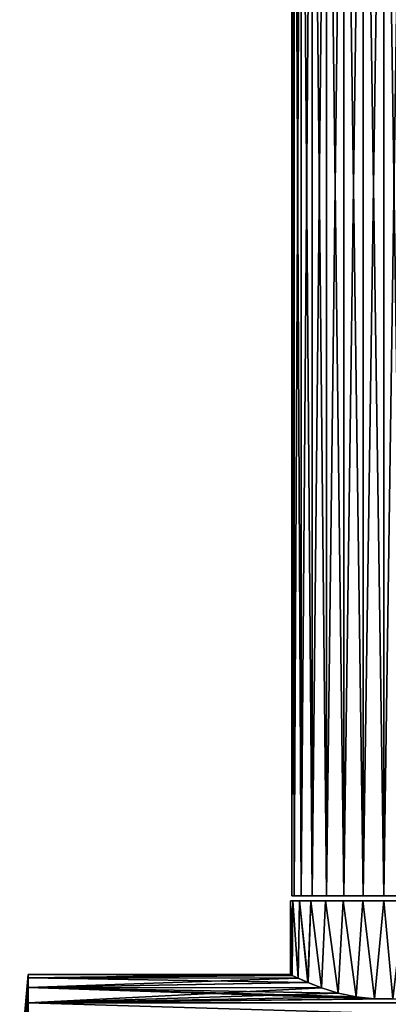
# Model space of a CAD drawing. Header units: millimetres. Extents: x -46 to 86, y -375 to 347.
# Tile 8 of 16: x -46 to 1, y 100 to 224. Entities that reach past the tile are written whole.
import ezdxf

# ---------------------------------------------------------------- set-up
doc = ezdxf.new("R2010")
doc.units = ezdxf.units.MM
doc.header["$LTSCALE"] = 17.087905
for name, color, linetype in [('11', 7, 'CONTINUOUS'), ('12', 7, 'CONTINUOUS'), ('35', 7, 'CONTINUOUS'), ('36', 7, 'CONTINUOUS'), ('5', 7, 'CONTINUOUS'), ('6', 7, 'CONTINUOUS'), ('7', 7, 'CONTINUOUS'), ('8', 7, 'CONTINUOUS')]:
    doc.layers.add(name, color=color, linetype=linetype)

msp = doc.modelspace()

# ---------------------------------------------------------------- linework, layer by layer
at = {"layer": '11', "color": 7, "linetype": 'CONTINUOUS', "true_color": 0xe0f2ff}
for points in [[(-11.46, 103.63, -2.35), (-11.7, 103.75), (-11.41, 113, -2.6), (-11.46, 103.63, -2.35)], [(-11.41, 113, -2.6), (-11.7, 103.75), (-11.7, 113), (-11.41, 113, -2.6)], [(-10.73, 103.29, -4.66), (-11.46, 103.63, -2.35), (-11.41, 113, -2.6), (-10.73, 103.29, -4.66)], [(-10.54, 113, -5.08), (-10.73, 103.29, -4.66), (-11.41, 113, -2.6), (-10.54, 113, -5.08)], [(-9.5, 102.75, -6.82), (-10.73, 103.29, -4.66), (-10.54, 113, -5.08), (-9.5, 102.75, -6.82)], [(-9.15, 113, -7.29), (-9.5, 102.75, -6.82), (-10.54, 113, -5.08), (-9.15, 113, -7.29)], [(-7.8, 102.09, -8.72), (-9.5, 102.75, -6.82), (-9.15, 113, -7.29), (-7.8, 102.09, -8.72)], [(-7.29, 113, -9.15), (-7.8, 102.09, -8.72), (-9.15, 113, -7.29), (-7.29, 113, -9.15)], [(-5.72, 101.44, -10.21), (-7.8, 102.09, -8.72), (-7.29, 113, -9.15), (-5.72, 101.44, -10.21)], [(-5.08, 113, -10.54), (-5.72, 101.44, -10.21), (-7.29, 113, -9.15), (-5.08, 113, -10.54)], [(-3.46, 100.96, -11.17), (-5.72, 101.44, -10.21), (-5.08, 113, -10.54), (-3.46, 100.96, -11.17)], [(-2.6, 113, -11.41), (-3.46, 100.96, -11.17), (-5.08, 113, -10.54), (-2.6, 113, -11.41)], [(-1.16, 100.7, -11.64), (-3.46, 100.96, -11.17), (-2.6, 113, -11.41), (-1.16, 100.7, -11.64)], [(0, 113, -11.7), (-1.16, 100.7, -11.64), (-2.6, 113, -11.41), (0, 113, -11.7)], [(1.15, 100.7, -11.64), (-1.16, 100.7, -11.64), (0, 113, -11.7), (1.15, 100.7, -11.64)], [(2.6, 113, -11.41), (1.15, 100.7, -11.64), (0, 113, -11.7), (2.6, 113, -11.41)]]:
    msp.add_3dface(points, dxfattribs=at)
at = {"layer": '12', "color": 7, "linetype": 'CONTINUOUS', "true_color": 0xe0f2ff}
for points in [[(-11.7, 103.75), (-11.46, 103.63, 2.36), (-11.7, 113), (-11.7, 103.75)], [(-11.7, 113), (-11.46, 103.63, 2.36), (-11.41, 113, 2.6), (-11.7, 113)], [(-11.46, 103.63, 2.36), (-10.73, 103.29, 4.66), (-11.41, 113, 2.6), (-11.46, 103.63, 2.36)], [(-11.41, 113, 2.6), (-10.73, 103.29, 4.66), (-10.54, 113, 5.08), (-11.41, 113, 2.6)], [(-10.73, 103.29, 4.66), (-9.49, 102.75, 6.83), (-10.54, 113, 5.08), (-10.73, 103.29, 4.66)], [(-10.54, 113, 5.08), (-9.49, 102.75, 6.83), (-9.15, 113, 7.29), (-10.54, 113, 5.08)], [(-9.49, 102.75, 6.83), (-7.79, 102.09, 8.73), (-9.15, 113, 7.29), (-9.49, 102.75, 6.83)], [(-9.15, 113, 7.29), (-7.79, 102.09, 8.73), (-7.3, 113, 9.15), (-9.15, 113, 7.29)], [(-7.79, 102.09, 8.73), (-5.71, 101.44, 10.21), (-7.3, 113, 9.15), (-7.79, 102.09, 8.73)], [(-7.3, 113, 9.15), (-5.71, 101.44, 10.21), (-5.08, 113, 10.54), (-7.3, 113, 9.15)], [(-5.71, 101.44, 10.21), (-3.46, 100.96, 11.18), (-5.08, 113, 10.54), (-5.71, 101.44, 10.21)], [(-5.08, 113, 10.54), (-3.46, 100.96, 11.18), (-2.6, 113, 11.41), (-5.08, 113, 10.54)], [(-3.46, 100.96, 11.18), (-1.15, 100.7, 11.64), (-2.6, 113, 11.41), (-3.46, 100.96, 11.18)], [(-2.6, 113, 11.41), (-1.15, 100.7, 11.64), (0, 113, 11.7), (-2.6, 113, 11.41)], [(-1.15, 100.7, 11.64), (1.16, 100.7, 11.64), (0, 113, 11.7), (-1.15, 100.7, 11.64)], [(0, 113, 11.7), (1.16, 100.7, 11.64), (2.6, 113, 11.41), (0, 113, 11.7)]]:
    msp.add_3dface(points, dxfattribs=at)
at = {"layer": '35', "color": 7, "linetype": 'CONTINUOUS', "true_color": 0xa2afbf}
for points in [[(2.56, 113.65, -11.21), (0, 113.65, -11.5), (2.56, 291.65, -11.21), (2.56, 113.65, -11.21)], [(2.56, 291.65, -11.21), (0, 113.65, -11.5), (0, 291.65, -11.5), (2.56, 291.65, -11.21)], [(0, 113.65, 11.5), (2.56, 113.65, 11.21), (0, 291.65, 11.5), (0, 113.65, 11.5)], [(0, 291.65, 11.5), (2.56, 113.65, 11.21), (2.56, 291.65, 11.21), (0, 291.65, 11.5)]]:
    msp.add_3dface(points, dxfattribs=at)
at = {"layer": '36', "color": 7, "linetype": 'CONTINUOUS', "true_color": 0xa2afbf}
for points in [[(-11.5, 291.65), (-11.21, 291.65, -2.56), (-11.5, 113.65), (-11.5, 291.65)], [(-11.5, 113.65), (-11.21, 291.65, -2.56), (-11.21, 113.65, -2.56), (-11.5, 113.65)], [(-11.21, 291.65, 2.56), (-11.5, 291.65), (-11.21, 113.65, 2.56), (-11.21, 291.65, 2.56)], [(-11.21, 113.65, 2.56), (-11.5, 291.65), (-11.5, 113.65), (-11.21, 113.65, 2.56)], [(-11.21, 291.65, -2.56), (-10.36, 291.65, -4.99), (-11.21, 113.65, -2.56), (-11.21, 291.65, -2.56)], [(-11.21, 113.65, -2.56), (-10.36, 291.65, -4.99), (-10.36, 113.65, -4.99), (-11.21, 113.65, -2.56)], [(-10.36, 291.65, 4.99), (-11.21, 291.65, 2.56), (-10.36, 113.65, 4.99), (-10.36, 291.65, 4.99)], [(-10.36, 113.65, 4.99), (-11.21, 291.65, 2.56), (-11.21, 113.65, 2.56), (-10.36, 113.65, 4.99)], [(-10.36, 291.65, -4.99), (-8.99, 291.65, -7.17), (-10.36, 113.65, -4.99), (-10.36, 291.65, -4.99)], [(-10.36, 113.65, -4.99), (-8.99, 291.65, -7.17), (-8.99, 113.65, -7.17), (-10.36, 113.65, -4.99)], [(-8.99, 291.65, 7.17), (-10.36, 291.65, 4.99), (-8.99, 113.65, 7.17), (-8.99, 291.65, 7.17)], [(-8.99, 113.65, 7.17), (-10.36, 291.65, 4.99), (-10.36, 113.65, 4.99), (-8.99, 113.65, 7.17)], [(-8.99, 291.65, -7.17), (-7.17, 291.65, -8.99), (-8.99, 113.65, -7.17), (-8.99, 291.65, -7.17)], [(-8.99, 113.65, -7.17), (-7.17, 291.65, -8.99), (-7.17, 113.65, -8.99), (-8.99, 113.65, -7.17)], [(-7.17, 291.65, 8.99), (-8.99, 291.65, 7.17), (-7.17, 113.65, 8.99), (-7.17, 291.65, 8.99)], [(-7.17, 113.65, 8.99), (-8.99, 291.65, 7.17), (-8.99, 113.65, 7.17), (-7.17, 113.65, 8.99)], [(-7.17, 291.65, -8.99), (-4.99, 291.65, -10.36), (-7.17, 113.65, -8.99), (-7.17, 291.65, -8.99)], [(-7.17, 113.65, -8.99), (-4.99, 291.65, -10.36), (-4.99, 113.65, -10.36), (-7.17, 113.65, -8.99)], [(-4.99, 291.65, 10.36), (-7.17, 291.65, 8.99), (-4.99, 113.65, 10.36), (-4.99, 291.65, 10.36)], [(-4.99, 113.65, 10.36), (-7.17, 291.65, 8.99), (-7.17, 113.65, 8.99), (-4.99, 113.65, 10.36)], [(-4.99, 291.65, -10.36), (-2.56, 291.65, -11.21), (-4.99, 113.65, -10.36), (-4.99, 291.65, -10.36)], [(-4.99, 113.65, -10.36), (-2.56, 291.65, -11.21), (-2.56, 113.65, -11.21), (-4.99, 113.65, -10.36)], [(-2.56, 291.65, 11.21), (-4.99, 291.65, 10.36), (-2.56, 113.65, 11.21), (-2.56, 291.65, 11.21)], [(-2.56, 113.65, 11.21), (-4.99, 291.65, 10.36), (-4.99, 113.65, 10.36), (-2.56, 113.65, 11.21)], [(0, 291.65, -11.5), (0, 113.65, -11.5), (-2.56, 113.65, -11.21), (0, 291.65, -11.5)], [(0, 113.65, 11.5), (0, 291.65, 11.5), (-2.56, 291.65, 11.21), (0, 113.65, 11.5)], [(0, 113.65, 11.5), (-2.56, 291.65, 11.21), (-2.56, 113.65, 11.21), (0, 113.65, 11.5)], [(-2.56, 291.65, -11.21), (0, 291.65, -11.5), (-2.56, 113.65, -11.21), (-2.56, 291.65, -11.21)]]:
    msp.add_3dface(points, dxfattribs=at)
at = {"layer": '5', "color": 7, "linetype": 'CONTINUOUS', "true_color": 0xe0f2ff}
for points in [[(-11.7, 103.75), (-44.58, 103.75), (-44.58, 103.35, 4.36), (-11.7, 103.75)], [(-11.46, 103.63, 2.36), (-11.7, 103.75), (-44.58, 103.35, 4.36), (-11.46, 103.63, 2.36)], [(-10.73, 103.29, 4.66), (-11.46, 103.63, 2.36), (-44.58, 103.35, 4.36), (-10.73, 103.29, 4.66)], [(-44.58, 102.15, 8.58), (-10.73, 103.29, 4.66), (-44.58, 103.35, 4.36), (-44.58, 102.15, 8.58)], [(-9.49, 102.75, 6.83), (-10.73, 103.29, 4.66), (-44.58, 102.15, 8.58), (-9.49, 102.75, 6.83)], [(-7.79, 102.09, 8.73), (-9.49, 102.75, 6.83), (-44.58, 102.15, 8.58), (-7.79, 102.09, 8.73)], [(-44.58, 100.19, 12.5), (-7.79, 102.09, 8.73), (-44.58, 102.15, 8.58), (-44.58, 100.19, 12.5)], [(-5.71, 101.44, 10.21), (-7.79, 102.09, 8.73), (-44.58, 100.19, 12.5), (-5.71, 101.44, 10.21)], [(-3.46, 100.96, 11.18), (-5.71, 101.44, 10.21), (-44.58, 100.19, 12.5), (-3.46, 100.96, 11.18)], [(-1.15, 100.7, 11.64), (-3.46, 100.96, 11.18), (-44.58, 100.19, 12.5), (-1.15, 100.7, 11.64)], [(1.16, 100.7, 11.64), (-1.15, 100.7, 11.64), (-44.58, 100.19, 12.5), (1.16, 100.7, 11.64)], [(45, 100.19, 12.5), (1.16, 100.7, 11.64), (-44.58, 100.19, 12.5), (45, 100.19, 12.5)], [(45, 97.55, 16), (45, 100.19, 12.5), (-44.58, 97.55, 16), (45, 97.55, 16)], [(-44.58, 97.55, 16), (45, 100.19, 12.5), (-44.58, 100.19, 12.5), (-44.58, 97.55, 16)]]:
    msp.add_3dface(points, dxfattribs=at)
at = {"layer": '6', "color": 7, "linetype": 'CONTINUOUS', "true_color": 0xe0f2ff}
for points in [[(-44.58, 103.35, 4.36), (-44.58, 103.75), (-45.65, 91.72, 2.07), (-44.58, 103.35, 4.36)], [(-44.58, 103.75), (-45.65, 91.9), (-45.65, 91.72, 2.07), (-44.58, 103.75)], [(-44.58, 102.15, 8.58), (-44.58, 103.35, 4.36), (-45.65, 91.18, 4.07), (-44.58, 102.15, 8.58)], [(-44.58, 103.35, 4.36), (-45.65, 91.72, 2.07), (-45.65, 91.18, 4.07), (-44.58, 103.35, 4.36)], [(-44.58, 100.19, 12.5), (-44.58, 102.15, 8.58), (-45.65, 90.3, 5.95), (-44.58, 100.19, 12.5)], [(-44.58, 102.15, 8.58), (-45.65, 91.18, 4.07), (-45.65, 90.3, 5.95), (-44.58, 102.15, 8.58)], [(-44.58, 97.55, 16), (-44.58, 100.19, 12.5), (-45.65, 89.11, 7.65), (-44.58, 97.55, 16)], [(-44.58, 100.19, 12.5), (-45.65, 90.3, 5.95), (-45.65, 89.11, 7.65), (-44.58, 100.19, 12.5)]]:
    msp.add_3dface(points, dxfattribs=at)
at = {"layer": '7', "color": 7, "linetype": 'CONTINUOUS', "true_color": 0xe0f2ff}
for points in [[(-44.58, 103.75), (-11.7, 103.75), (-11.46, 103.63, -2.35), (-44.58, 103.75)], [(-44.58, 103.75), (-11.46, 103.63, -2.35), (-44.58, 103.35, -4.36), (-44.58, 103.75)], [(-11.46, 103.63, -2.35), (-10.73, 103.29, -4.66), (-44.58, 103.35, -4.36), (-11.46, 103.63, -2.35)], [(-10.73, 103.29, -4.66), (-9.5, 102.75, -6.82), (-44.58, 103.35, -4.36), (-10.73, 103.29, -4.66)], [(-44.58, 103.35, -4.36), (-9.5, 102.75, -6.82), (-44.58, 102.15, -8.58), (-44.58, 103.35, -4.36)], [(-9.5, 102.75, -6.82), (-7.8, 102.09, -8.72), (-44.58, 102.15, -8.58), (-9.5, 102.75, -6.82)], [(-3.46, 100.96, -11.17), (-1.16, 100.7, -11.64), (-44.58, 102.15, -8.58), (-3.46, 100.96, -11.17)], [(-44.58, 102.15, -8.58), (-1.16, 100.7, -11.64), (-44.58, 100.19, -12.5), (-44.58, 102.15, -8.58)], [(-5.72, 101.44, -10.21), (-3.46, 100.96, -11.17), (-44.58, 102.15, -8.58), (-5.72, 101.44, -10.21)], [(-7.8, 102.09, -8.72), (-5.72, 101.44, -10.21), (-44.58, 102.15, -8.58), (-7.8, 102.09, -8.72)], [(-44.58, 100.19, -12.5), (-1.16, 100.7, -11.64), (45, 100.19, -12.5), (-44.58, 100.19, -12.5)], [(-44.58, 97.55, -16), (-44.58, 100.19, -12.5), (45, 97.55, -16), (-44.58, 97.55, -16)], [(45, 97.55, -16), (-44.58, 100.19, -12.5), (45, 100.19, -12.5), (45, 97.55, -16)], [(-1.16, 100.7, -11.64), (1.15, 100.7, -11.64), (45, 100.19, -12.5), (-1.16, 100.7, -11.64)]]:
    msp.add_3dface(points, dxfattribs=at)
at = {"layer": '8', "color": 7, "linetype": 'CONTINUOUS', "true_color": 0xe0f2ff}
for points in [[(-45.65, 91.9), (-44.58, 103.75), (-44.58, 103.35, -4.36), (-45.65, 91.9)], [(-45.65, 91.9), (-44.58, 103.35, -4.36), (-45.65, 91.72, -2.07), (-45.65, 91.9)], [(-44.58, 103.35, -4.36), (-44.58, 102.15, -8.58), (-45.65, 91.18, -4.07), (-44.58, 103.35, -4.36)], [(-44.58, 103.35, -4.36), (-45.65, 91.18, -4.07), (-45.65, 91.72, -2.07), (-44.58, 103.35, -4.36)], [(-44.58, 102.15, -8.58), (-44.58, 100.19, -12.5), (-45.65, 90.3, -5.95), (-44.58, 102.15, -8.58)], [(-44.58, 102.15, -8.58), (-45.65, 90.3, -5.95), (-45.65, 91.18, -4.07), (-44.58, 102.15, -8.58)], [(-44.58, 100.19, -12.5), (-44.58, 97.55, -16), (-45.65, 89.11, -7.65), (-44.58, 100.19, -12.5)], [(-44.58, 100.19, -12.5), (-45.65, 89.11, -7.65), (-45.65, 90.3, -5.95), (-44.58, 100.19, -12.5)]]:
    msp.add_3dface(points, dxfattribs=at)

doc.saveas('drawing.dxf')
